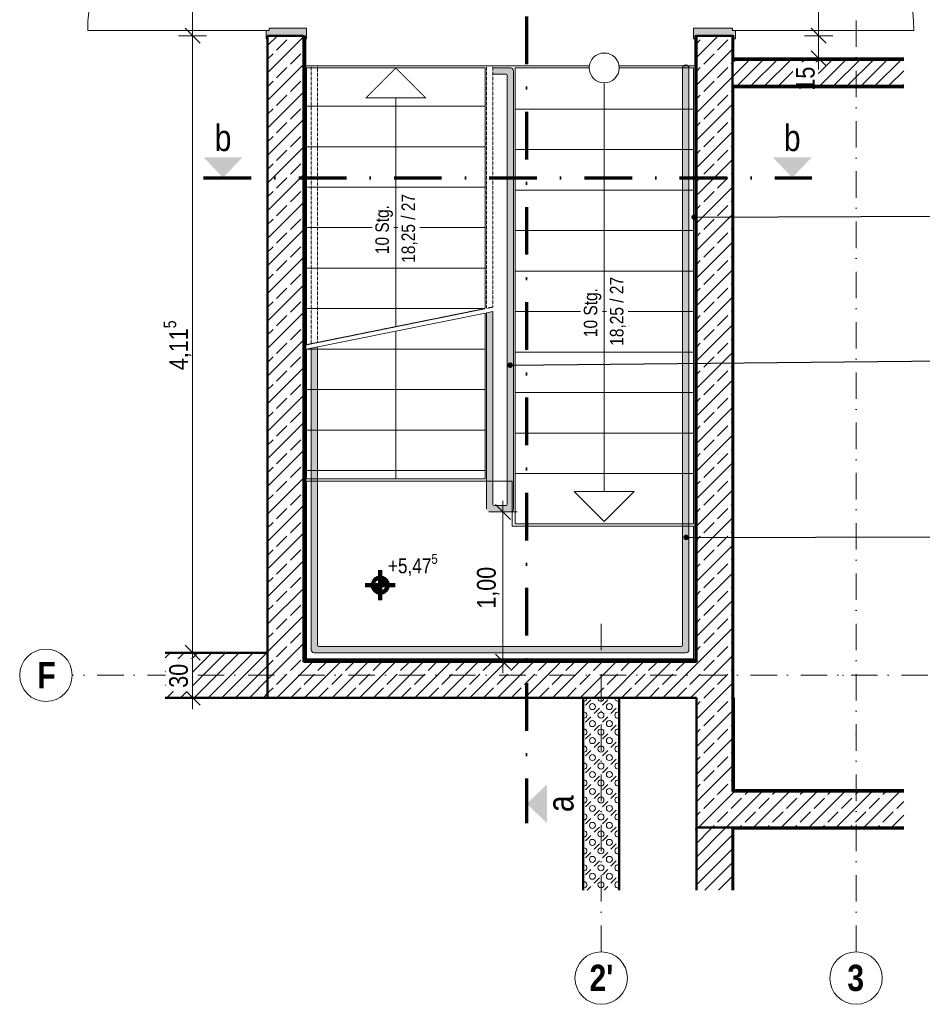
# Model space of a CAD drawing. Header units: metres. Extents: x -58265 to 688021, y -56222 to 35250.
# Tile 16 of 67: x 533344 to 539365, y -52907 to -46342. Entities that reach past the tile are written whole.
import ezdxf

# ---------------------------------------------------------------- set-up
doc = ezdxf.new("R2010")
doc.units = ezdxf.units.M
doc.header["$LTSCALE"] = 0.05
doc.header["$PDSIZE"] = 0.8
for name, pattern in [('STRICHLINIE', [19.05, 12.7, -6.35]), ('Strichlinie_ eng', [46, 30, -16]), ('Strichpunktlinie', [13405.555248, 7055.555344, -3527.777672, 0, -2822.222233]), ('Strichpunktlinie_ lang', [12700, 6350, -3175, 0, -3175]), ('Wipeout_Contour', [20000, 0, -20000])]:
    doc.linetypes.add(name, pattern=pattern)
for name, color, linetype in [('A_1_Bauteilschraffuren', 7, 'Continuous'), ('A_1_Schraffuren', 7, 'Continuous'), ('A_1_Treppen', 7, 'Continuous'), ('A_1_Wände_Innen_Massiv', 7, 'Continuous'), ('A_4_Detail_Inhalt', 7, 'Continuous'), ('A_4_Detail_Text', 7, 'Continuous'), ('A_5_Detail_Bemaßung', 7, 'Continuous'), ('A_5_Detail_Inhalt', 7, 'Continuous')]:
    doc.layers.add(name, color=color, linetype=linetype)
doc.styles.add('ERSTELLTER_STIL_2', font='txt')
doc.styles.add('ERSTELLTER_STIL_4', font='txt')
doc.dimstyles.new('ERSTELLTER_STIL__1', dxfattribs={"dimtxt": 125, "dimasz": 95, "dimexe": 0.18, "dimexo": 0.0625, "dimgap": 0, "dimtad": 1, "dimlfac": 0.001, "dimzin": 0, "dimdsep": 46, "dimtxsty": 'ERSTELLTER_STIL_2', "dimblk": 'ARROWHEAD_6', "dimblk1": 'ARROWHEAD_6', "dimblk2": 'ARROWHEAD_6', "dimcen": 0.09, "dimse1": 1, "dimse2": 1, "dimclrd": 7, "dimclre": 7, "dimclrt": 7, "dimazin": 0, "dimtfac": 1, "dimtdec": 4, "dimtmove": 2, "dimatfit": 3, "dimfxl": 1, "dimtolj": 1, "dimtzin": 0, "dimarcsym": 0})
doc.dimstyles.new('ERSTELLTER_STIL__2', dxfattribs={"dimtxt": 125, "dimasz": 95, "dimexe": 0.18, "dimexo": 0.0625, "dimgap": 0, "dimtad": 1, "dimlfac": 0.001, "dimzin": 0, "dimdsep": 46, "dimtxsty": 'ERSTELLTER_STIL_2', "dimblk": 'ARROWHEAD_6', "dimblk1": 'ARROWHEAD_6', "dimblk2": 'ARROWHEAD_6', "dimcen": 0.09, "dimse1": 1, "dimse2": 1, "dimclrd": 7, "dimclre": 7, "dimclrt": 7, "dimazin": 0, "dimtfac": 1, "dimtdec": 4, "dimtmove": 0, "dimatfit": 3, "dimfxl": 1, "dimtolj": 1, "dimtzin": 0, "dimarcsym": 0})
doc.dimstyles.new('ERSTELLTER_STIL__9', dxfattribs={"dimtxt": 0.18, "dimasz": 72.96, "dimexe": 0.18, "dimexo": 0.0625, "dimgap": 0, "dimtad": 0, "dimtih": 1, "dimtoh": 1, "dimdec": 4, "dimzin": 0, "dimdsep": 46, "dimcen": 0.09, "dimadec": 0, "dimazin": 0, "dimtfac": 1, "dimtdec": 4, "dimtmove": 0, "dimatfit": 3, "dimldrblk": 'ARROWHEAD_11', "dimfxl": 1, "dimtolj": 1, "dimtzin": 0, "dimarcsym": 0})
pattern_1 = [(45, (521223.223, -54588.84), (-45.96194, 45.96194), [])]
pattern_2 = [(45, (521223.22, -54588.84), (-91.9239, 91.9239), []), (45, (521177.26, -54542.88), (-91.9239, 91.9239), [97.5, -32.5])]
pattern_3 = [(0, (521223.22, -54588.84), (0, 86.60254), [0, -50]), (0, (521248.22, -54545.54), (0, 86.60254), [0, -50])]

# ---------------------------------------------------------------- blocks, each defined once
blk = doc.blocks.new('*X17', base_point=(521223.2, -54588.8))
at = {"layer": 'A_1_Bauteilschraffuren', "color": 253, "linetype": 'Continuous', "lineweight": 15}
for p, q in [((537119, -50911.9), (537154.3, -50876.5)), ((537232.1, -50911.9), (537267.5, -50876.5)), ((537175.6, -50968.5), (537210.9, -50933.1)), ((537288.7, -50968.5), (537324, -50933.1)), ((537119, -51025), (537154.3, -50989.7)), ((537232.1, -51025), (537267.5, -50989.7)), ((537175.6, -51081.6), (537210.9, -51046.2)), ((537288.7, -51081.6), (537324, -51046.2)), ((537119, -51138.2), (537154.3, -51102.8)), ((537232.1, -51138.2), (537267.5, -51102.8)), ((537175.6, -51194.7), (537210.9, -51159.4)), ((537288.7, -51194.7), (537324, -51159.4)), ((537119, -51251.3), (537154.3, -51215.9)), ((537175.6, -51307.9), (537210.9, -51272.5)), ((537232.1, -51251.3), (537267.5, -51215.9)), ((537288.7, -51307.9), (537324, -51272.5)), ((537119, -51364.4), (537154.3, -51329.1)), ((537232.1, -51364.4), (537267.5, -51329.1)), ((537175.6, -51421), (537210.9, -51385.6)), ((537288.7, -51421), (537324, -51385.6)), ((537119, -51477.6), (537154.3, -51442.2)), ((537232.1, -51477.6), (537267.5, -51442.2)), ((537175.6, -51534.1), (537210.9, -51498.8)), ((537288.7, -51534.1), (537324, -51498.8)), ((537119, -51590.7), (537154.3, -51555.4)), ((537232.1, -51590.7), (537267.5, -51555.4)), ((537119, -51703.8), (537154.3, -51668.5)), ((537175.6, -51647.3), (537210.9, -51611.9)), ((537232.1, -51703.8), (537267.5, -51668.5)), ((537288.7, -51647.3), (537324, -51611.9)), ((537175.6, -51760.4), (537210.9, -51725.1)), ((537288.7, -51760.4), (537324, -51725.1)), ((537119, -51817), (537154.3, -51781.6)), ((537232.1, -51817), (537267.5, -51781.6)), ((537175.6, -51873.5), (537210.9, -51838.2)), ((537288.7, -51873.5), (537324, -51838.2)), ((537119, -51930.1), (537154.3, -51894.8)), ((537232.1, -51930.1), (537267.5, -51894.8)), ((537175.6, -51986.7), (537210.9, -51951.3)), ((537288.7, -51986.7), (537324, -51951.3)), ((537119, -52043.3), (537154.3, -52007.9)), ((537175.6, -52099.8), (537210.9, -52064.5)), ((537232.1, -52043.3), (537267.5, -52007.9)), ((537288.7, -52099.8), (537324, -52064.5)), ((537129.9, -52145.5), (537154.3, -52121)), ((537243, -52145.5), (537267.5, -52121))]:
    blk.add_line(p, q, dxfattribs=at)
for centre in [(537164.9, -50922.5), (537278.1, -50922.5), (537164.9, -51035.6), (537221.5, -50979.1), (537278.1, -51035.6), (537221.5, -51092.2), (537164.9, -51148.8), (537278.1, -51148.8), (537221.5, -51205.3), (537164.9, -51261.9), (537278.1, -51261.9), (537221.5, -51318.5), (537164.9, -51375), (537278.1, -51375), (537164.9, -51488.2), (537221.5, -51431.6), (537278.1, -51488.2), (537221.5, -51544.7), (537164.9, -51601.3), (537278.1, -51601.3), (537221.5, -51657.9), (537164.9, -51714.5), (537278.1, -51714.5), (537221.5, -51771), (537164.9, -51827.6), (537221.5, -51884.2), (537278.1, -51827.6), (537164.9, -51940.7), (537278.1, -51940.7), (537221.5, -51997.3), (537164.9, -52053.9), (537278.1, -52053.9), (537221.5, -52110.4)]:
    blk.add_circle(centre, 20, dxfattribs=at)
for centre, start, end in [((537108.4, -50865.9), 256.05552, 7.63739), ((537221.5, -50865.9), 172.36261, 7.63739), ((537334.7, -50865.9), 172.36261, 296.44317), ((537108.4, -50979.1), 256.05552, 103.94448), ((537334.7, -50979.1), 63.55683, 296.44317), ((537108.4, -51092.2), 256.05552, 103.94448), ((537334.7, -51092.2), 63.55683, 296.44317), ((537108.4, -51205.3), 256.05552, 103.94448), ((537334.7, -51205.3), 63.55683, 296.44317), ((537108.4, -51318.5), 256.05552, 103.94448), ((537334.7, -51318.5), 63.55683, 296.44317), ((537108.4, -51431.6), 256.05552, 103.94448), ((537334.7, -51431.6), 63.55683, 296.44317), ((537108.4, -51544.7), 256.05552, 103.94448), ((537334.7, -51544.7), 63.55683, 296.44317), ((537108.4, -51657.9), 256.05552, 103.94448), ((537334.7, -51657.9), 63.55683, 296.44317), ((537108.4, -51771), 256.05552, 103.94448), ((537334.7, -51771), 63.55683, 296.44317), ((537108.4, -51884.2), 256.05552, 103.94448), ((537334.7, -51884.2), 63.55683, 296.44317), ((537108.4, -51997.3), 256.05552, 103.94448), ((537334.7, -51997.3), 63.55683, 296.44317), ((537108.4, -52110.4), 256.05552, 103.94448), ((537334.7, -52110.4), 63.55683, 296.44317)]:
    blk.add_arc(centre, 20, start, end, dxfattribs=at)
blk = doc.blocks.new('*D27', base_point=(521223.2, -54588.8))
at = {"layer": 'A_5_Detail_Bemaßung', "color": 7, "linetype": 'Continuous', "lineweight": 15}
for p, q in [((534447.4, -50513.3), (534547.4, -50613.3)), ((534591.2, -50563.3), (534403.7, -50563.3)), ((534497.4, -50863.3), (534497.4, -50563.3)), ((534447.4, -50813.3), (534547.4, -50913.3)), ((534591.2, -50863.3), (534403.7, -50863.3)), ((534497.4, -50938.3), (534497.4, -50863.3))]:
    blk.add_line(p, q, dxfattribs=at)
at = {"color": 254, "linetype": 'Wipeout_Contour', "lineweight": 0, "ltscale": 2147226.051914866}
blk.add_wipeout([(534493.1, -50821.3), (534493.1, -50605.3), (534318.1, -50605.3), (534318.1, -50821.3)], dxfattribs=at).dxf.layer = 'A_1_Schraffuren'
at = {"layer": 'A_5_Detail_Bemaßung', "color": 7, "lineweight": 15, "insert": (534468.1, -50796.3), "char_height": 125, "attachment_point": 7, "rotation": 90, "style": 'ERSTELLTER_STIL_2'}
blk.add_mtext('\\A1;{\\pql;\\fSwis721 Cn BT|b0|i0|c0|p0;\\W1.000000;30}', dxfattribs=at)
blk = doc.blocks.new('ARROWHEAD_6')
at = {"color": 0, "linetype": 'Continuous', "lineweight": 0}
for p, q in [((0, 0), (-1, 0)), ((-0.5, -0.5), (0.5, 0.5))]:
    blk.add_line(p, q, dxfattribs=at)
blk = doc.blocks.new('*D28', base_point=(521223.2, -54588.8))
at = {"layer": 'A_5_Detail_Bemaßung', "color": 7, "linetype": 'Continuous', "lineweight": 15}
for p, q in [((534447.4, -46398.3), (534547.4, -46498.3)), ((534591.2, -46448.3), (534403.7, -46448.3)), ((534497.4, -50563.3), (534497.4, -46448.3)), ((534447.4, -50513.3), (534547.4, -50613.3)), ((534591.2, -50563.3), (534403.7, -50563.3))]:
    blk.add_line(p, q, dxfattribs=at)
at = {"color": 254, "linetype": 'Wipeout_Contour', "lineweight": 0, "ltscale": 2146427.093160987}
blk.add_wipeout([(534493.7, -48699.8), (534493.7, -48311.8), (534326.2, -48311.8), (534326.2, -48699.8)], dxfattribs=at).dxf.layer = 'A_1_Schraffuren'
at = {"layer": 'A_5_Detail_Bemaßung', "color": 7, "lineweight": 15, "insert": (534503.6, -48678.5), "char_height": 125, "attachment_point": 7, "rotation": 90, "style": 'ERSTELLTER_STIL_2'}
blk.add_mtext('\\A1;{\\pql;\\fSwis721 Cn BT|b0|i0|c0|p0;\\W1.000000;4,11\\fSwis721 Cn BT|b0|i0|c0|p0;\\W1.000000;\\A1{\\H.66x;\\S5^  ;}}', dxfattribs=at)
blk = doc.blocks.new('*D29', base_point=(521223.2, -54588.8))
at = {"layer": 'A_5_Detail_Bemaßung', "color": 7, "linetype": 'Continuous', "lineweight": 15}
for p, q in [((534447.4, -45138.3), (534547.4, -45238.3)), ((534591.2, -45188.3), (534403.7, -45188.3)), ((534497.4, -46448.3), (534497.4, -45188.3)), ((534447.4, -46398.3), (534547.4, -46498.3)), ((534591.2, -46448.3), (534403.7, -46448.3))]:
    blk.add_line(p, q, dxfattribs=at)
at = {"color": 254, "linetype": 'Wipeout_Contour', "lineweight": 0, "ltscale": 2145482.03827088}
blk.add_wipeout([(534493.7, -45984.9), (534493.7, -45651.7), (534326.2, -45651.7), (534326.2, -45984.9)], dxfattribs=at).dxf.layer = 'A_1_Schraffuren'
at = {"layer": 'A_5_Detail_Bemaßung', "color": 7, "lineweight": 15, "insert": (534472.4, -45963.6), "char_height": 125, "attachment_point": 7, "rotation": 90, "style": 'ERSTELLTER_STIL_2'}
blk.add_mtext('\\A1;{\\pql;\\fSwis721 Cn BT|b0|i0|c0|p0;\\W1.000000;1,26}', dxfattribs=at)
blk = doc.blocks.new('*D32', base_point=(521223.2, -54588.8))
at = {"layer": 'A_5_Detail_Bemaßung', "color": 7, "linetype": 'Continuous', "lineweight": 15}
for p, q in [((538623.7, -46398.3), (538723.7, -46498.3)), ((538767.4, -46448.3), (538579.9, -46448.3)), ((538673.7, -46598.3), (538673.7, -46448.3)), ((538623.7, -46548.3), (538723.7, -46648.3)), ((538767.4, -46598.3), (538579.9, -46598.3)), ((538673.7, -46673.3), (538673.7, -46598.3))]:
    blk.add_line(p, q, dxfattribs=at)
at = {"color": 254, "linetype": 'Wipeout_Contour', "lineweight": 0, "ltscale": 2162439.02073267}
blk.add_wipeout([(538669.9, -46835.5), (538669.9, -46627), (538502.4, -46627), (538502.4, -46835.5)], dxfattribs=at).dxf.layer = 'A_1_Schraffuren'
at = {"layer": 'A_5_Detail_Bemaßung', "color": 7, "lineweight": 15, "insert": (538648.7, -46814.3), "char_height": 125, "attachment_point": 7, "rotation": 90, "style": 'ERSTELLTER_STIL_2'}
blk.add_mtext('\\A1;{\\pql;\\fSwis721 Cn BT|b0|i0|c0|p0;\\W1.000000;15}', dxfattribs=at)
blk = doc.blocks.new('*D33', base_point=(521223.2, -54588.8))
at = {"layer": 'A_5_Detail_Bemaßung', "color": 7, "linetype": 'Continuous', "lineweight": 15}
for p, q in [((538723.7, -45238.3), (538623.7, -45138.3)), ((538673.7, -45188.3), (538673.7, -45113.3)), ((538767.4, -45188.3), (538579.9, -45188.3)), ((538673.7, -46448.3), (538673.7, -45188.3)), ((538623.7, -46398.3), (538723.7, -46498.3)), ((538767.4, -46448.3), (538579.9, -46448.3))]:
    blk.add_line(p, q, dxfattribs=at)
at = {"color": 254, "linetype": 'Wipeout_Contour', "lineweight": 0, "ltscale": 2162126.455837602}
blk.add_wipeout([(538669.9, -45984.9), (538669.9, -45651.7), (538502.4, -45651.7), (538502.4, -45984.9)], dxfattribs=at).dxf.layer = 'A_1_Schraffuren'
at = {"layer": 'A_5_Detail_Bemaßung', "color": 7, "lineweight": 15, "insert": (538648.7, -45963.6), "char_height": 125, "attachment_point": 7, "rotation": 90, "style": 'ERSTELLTER_STIL_2'}
blk.add_mtext('\\A1;{\\pql;\\fSwis721 Cn BT|b0|i0|c0|p0;\\W1.000000;1,26}', dxfattribs=at)
blk = doc.blocks.new('*D71', base_point=(521223.2, -54588.8))
at = {"layer": 'A_5_Detail_Bemaßung', "color": 7, "linetype": 'Continuous', "lineweight": 15}
for p, q in [((536568.1, -49624.3), (536568.1, -49549.3)), ((536661.8, -49624.3), (536474.3, -49624.3)), ((536618.1, -49674.3), (536518.1, -49574.3)), ((536568.1, -50623.3), (536568.1, -49624.3)), ((536518.1, -50573.3), (536618.1, -50673.3)), ((536661.8, -50623.3), (536474.3, -50623.3)), ((536568.1, -50698.3), (536568.1, -50623.3))]:
    blk.add_line(p, q, dxfattribs=at)
at = {"color": 254, "linetype": 'Wipeout_Contour', "lineweight": 0, "ltscale": 2155268.32715767}
blk.add_wipeout([(536564.3, -50290.4), (536564.3, -49957.2), (536396.8, -49957.2), (536396.8, -50290.4)], dxfattribs=at).dxf.layer = 'A_1_Schraffuren'
at = {"layer": 'A_5_Detail_Bemaßung', "color": 7, "lineweight": 15, "insert": (536543.1, -50269.1), "char_height": 125, "attachment_point": 7, "rotation": 90, "style": 'ERSTELLTER_STIL_2'}
blk.add_mtext('\\A1;{\\pql;\\fSwis721 Cn BT|b0|i0|c0|p0;\\W1.000000;1,00}', dxfattribs=at)
blk = doc.blocks.new('ARROWHEAD_11')
at = {"color": 0, "linetype": 'Continuous', "lineweight": 0}
blk.add_line((0, 0), (-1, 0), dxfattribs=at)
at = {"color": 0, "linetype": 'Continuous', "lineweight": 0, "const_width": 0.25, "flags": 128}
blk.add_lwpolyline([(-0.125, 0, 1), (0.125, 0, 1)], format="xyb", close=True, dxfattribs=at)

msp = doc.modelspace()

# ---------------------------------------------------------------- hatches: boundary and pattern name
at = {"layer": 'A_1_Bauteilschraffuren', "linetype": 'Continuous', "lineweight": 15}
for points in [[(535258.558, -46398.264), (535008.558, -46398.264), (535008.558, -46413.264), (534988.558, -46413.264), (534988.558, -46468.264), (534998.558, -46468.264), (534998.558, -46448.264), (535248.558, -46448.264), (535248.558, -46468.264), (535258.558, -46468.264)], [(537838.558, -46398.264), (537838.558, -46468.264), (537848.558, -46468.264), (537848.558, -46448.264), (538108.558, -46448.264), (538108.558, -46468.264), (538118.558, -46468.264), (538118.558, -46413.264), (538098.558, -46413.264), (538098.558, -46398.264)]]:
    msp.add_hatch(color=7, dxfattribs=at).paths.add_polyline_path(points)
at = {"layer": 'A_1_Bauteilschraffuren', "linetype": 'Continuous', "lineweight": 13}
h = msp.add_hatch(dxfattribs=at)
h.set_pattern_fill('Verputz_0002', color=251, style=0, pattern_type=2)
h.set_pattern_definition(pattern_3)
h.paths.add_polyline_path([(535238.558, -46448.264), (535238.558, -50613.264), (535248.558, -50613.264), (535248.558, -46448.264)])
h = msp.add_hatch(dxfattribs=at)
h.set_pattern_fill('Verputz_0002', color=251, style=0, pattern_type=2)
h.set_pattern_definition(pattern_3)
h.paths.add_polyline_path([(537848.558, -50613.264), (537858.558, -50613.264), (537858.558, -46448.264), (537848.558, -46448.264)])
h = msp.add_hatch(dxfattribs=at)
h.set_pattern_fill('Verputz_0002', color=251, style=0, pattern_type=2)
h.set_pattern_definition(pattern_3)
h.paths.add_polyline_path([(538098.558, -46608.264), (539241.037, -46608.264), (539241.037, -46598.261), (538108.558, -46598.264), (538108.558, -46448.264), (538098.558, -46448.264)])
at = {"layer": 'A_1_Bauteilschraffuren', "linetype": 'Continuous', "lineweight": 15}
h = msp.add_hatch(dxfattribs=at)
h.set_pattern_fill('MW_Kalksandstein_0002', color=253, style=0, pattern_type=2)
h.set_pattern_definition(pattern_1)
h.paths.add_polyline_path([(538098.551, -46783.264), (539241.037, -46783.264), (539241.037, -46608.264), (538098.551, -46608.264)])
at = {"layer": 'A_1_Bauteilschraffuren', "linetype": 'Continuous', "lineweight": 13}
h = msp.add_hatch(dxfattribs=at)
h.set_pattern_fill('Verputz_0002', color=251, style=0, pattern_type=2)
h.set_pattern_definition(pattern_3)
h.paths.add_polyline_path([(538098.551, -46608.264), (538098.551, -46783.264), (538098.558, -46608.264)])
h = msp.add_hatch(dxfattribs=at)
h.set_pattern_fill('Verputz_0002', color=251, style=0, pattern_type=2)
h.set_pattern_definition(pattern_3)
h.paths.add_polyline_path([(538098.558, -46783.264), (538098.558, -50863.264), (538108.558, -50863.264), (538108.558, -46793.264), (539241.037, -46793.267), (539241.037, -46783.264)])
at = {"layer": 'A_1_Bauteilschraffuren', "linetype": 'Continuous', "lineweight": 15}
h = msp.add_hatch(dxfattribs=at)
h.set_pattern_fill('MW_Kalksandstein_0002', color=253, style=0, pattern_type=2)
h.set_pattern_definition(pattern_1)
h.paths.add_polyline_path([(534314.684, -50863.264), (534998.558, -50863.264), (534998.558, -50563.264), (534314.684, -50563.264)])
at = {"layer": 'A_1_Bauteilschraffuren', "linetype": 'Continuous', "lineweight": 13}
h = msp.add_hatch(dxfattribs=at)
h.set_pattern_fill('Verputz_0002', color=251, style=0, pattern_type=2)
h.set_pattern_definition(pattern_3)
h.paths.add_polyline_path([(535238.558, -50613.264), (535238.558, -50623.264), (535248.558, -50623.264), (535248.558, -50613.264)])
h = msp.add_hatch(dxfattribs=at)
h.set_pattern_fill('Verputz_0002', color=251, style=0, pattern_type=2)
h.set_pattern_definition(pattern_3)
h.paths.add_polyline_path([(537223.558, -50613.264), (535248.558, -50613.264), (535248.558, -50623.264), (537223.558, -50623.264)])
h = msp.add_hatch(dxfattribs=at)
h.set_pattern_fill('Verputz_0002', color=251, style=0, pattern_type=2)
h.set_pattern_definition(pattern_3)
h.paths.add_polyline_path([(537848.558, -50613.264), (537223.558, -50613.264), (537223.558, -50623.264), (537848.558, -50623.264)])
h = msp.add_hatch(dxfattribs=at)
h.set_pattern_fill('Verputz_0002', color=251, style=0, pattern_type=2)
h.set_pattern_definition(pattern_3)
h.paths.add_polyline_path([(537848.558, -50613.264), (537848.558, -50623.264), (537858.558, -50623.264), (537858.558, -50613.264)])
h = msp.add_hatch(dxfattribs=at)
h.set_pattern_fill('Verputz_0002', color=251, style=0, pattern_type=2)
h.set_pattern_definition(pattern_3)
h.paths.add_polyline_path([(538108.558, -51478.264), (538108.558, -50863.264), (538098.558, -50863.264), (538098.558, -51478.264)])
h = msp.add_hatch(dxfattribs=at)
h.set_pattern_fill('Verputz_0002', color=251, style=0, pattern_type=2)
h.set_pattern_definition(pattern_3)
h.paths.add_polyline_path([(538098.558, -51488.264), (538098.942, -51488.264), (538108.558, -51478.264), (538098.558, -51478.264)])
at = {"layer": 'A_1_Bauteilschraffuren', "linetype": 'Continuous', "lineweight": 15}
h = msp.add_hatch(dxfattribs=at)
h.set_pattern_fill('Beton__Stahlbeton_0002', color=253, style=0, pattern_type=2)
h.set_pattern_definition(pattern_2)
h.paths.add_polyline_path([(538098.558, -51488.264), (538098.558, -51488.664), (538098.942, -51488.264)])
at = {"layer": 'A_1_Bauteilschraffuren', "linetype": 'Continuous', "lineweight": 13}
h = msp.add_hatch(dxfattribs=at)
h.set_pattern_fill('Verputz_0002', color=251, style=0, pattern_type=2)
h.set_pattern_definition(pattern_3)
h.paths.add_polyline_path([(538108.558, -51478.264), (538098.942, -51488.264), (538108.558, -51488.264)])
h = msp.add_hatch(dxfattribs=at)
h.set_pattern_fill('Verputz_0002', color=251, style=0, pattern_type=2)
h.set_pattern_definition(pattern_3)
h.paths.add_polyline_path([(538108.558, -51478.264), (538108.558, -51488.264), (539241.044, -51488.264), (539241.044, -51478.264)])
at = {"layer": 'A_1_Bauteilschraffuren', "linetype": 'Continuous', "lineweight": 15}
h = msp.add_hatch(dxfattribs=at)
h.set_pattern_fill('MW_Kalksandstein_0002', color=253, style=0, pattern_type=2)
h.set_pattern_definition(pattern_1)
h.paths.add_polyline_path([(537858.558, -51728.264), (537858.558, -51738.264), (538098.558, -51738.264), (538098.558, -51728.264)])
h = msp.add_hatch(dxfattribs=at)
h.set_pattern_fill('MW_Kalksandstein_0002', color=253, style=0, pattern_type=2)
h.set_pattern_definition(pattern_1)
h.paths.add_polyline_path([(538098.558, -51738.264), (537858.558, -51738.264), (537858.558, -52145.48), (538098.558, -52145.48)])
at = {"layer": 'A_1_Bauteilschraffuren', "linetype": 'Continuous', "lineweight": 13}
h = msp.add_hatch(dxfattribs=at)
h.set_pattern_fill('Verputz_0002', color=251, style=0, pattern_type=2)
h.set_pattern_definition(pattern_3)
h.paths.add_polyline_path([(538098.558, -51728.264), (538098.558, -52145.48), (538108.558, -52145.48), (538108.558, -51728.264)])
h = msp.add_hatch(dxfattribs=at)
h.set_pattern_fill('Verputz_0002', color=251, style=0, pattern_type=2)
h.set_pattern_definition(pattern_3)
h.paths.add_polyline_path([(539241.044, -51728.264), (538108.558, -51728.264), (538108.558, -51738.264), (539241.044, -51738.264)])
at = {"layer": 'A_1_Schraffuren', "linetype": 'Continuous', "lineweight": 18}
msp.add_hatch(color=8, dxfattribs=at).paths.add_polyline_path([(536458.558, -48295.638), (536500.558, -48287.143), (536500.558, -49574.264, 0.41421356), (536508.558, -49582.264), (536588.558, -49582.264, 0.41421356), (536596.558, -49574.264), (536596.558, -46713.264, 0.41421356), (536588.558, -46705.264), (536500.558, -46705.264), (536500.558, -46663.264), (536618.558, -46663.264, -0.41421356), (536638.558, -46683.264), (536638.558, -49604.264, -0.41421356), (536618.558, -49624.264), (536478.558, -49624.264, -0.41421356), (536458.558, -49604.264)])
at = {"layer": 'A_1_Schraffuren', "linetype": 'Continuous', "lineweight": 15}
for points in [[(534701.075, -47395.288), (534830.933, -47259.145), (534571.217, -47259.145)], [(538497.597, -47395.288), (538627.455, -47259.145), (538367.739, -47259.145)]]:
    msp.add_hatch(color=7, dxfattribs=at).paths.add_polyline_path(points)
at = {"layer": 'A_1_Schraffuren', "linetype": 'Continuous', "lineweight": 100}
for points in [[(535749.528, -50112.064), (535799.528, -50112.064), (535795.722, -50092.93), (535784.883, -50076.709), (535768.662, -50065.87), (535749.528, -50062.064)], [(535749.528, -50112.064), (535699.528, -50112.064), (535703.334, -50131.198), (535714.173, -50147.419), (535730.394, -50158.258), (535749.528, -50162.064)]]:
    msp.add_hatch(color=7, dxfattribs=at).paths.add_polyline_path(points)

# ---------------------------------------------------------------- linework, layer by layer
at = {"color": 7, "linetype": 'Strichpunktlinie', "lineweight": 15, "ltscale": 0.5}
for p in [(538837.128, -50713.264), (538837.128, -50713.264), (538923.558, -51106.009), (538923.558, -51106.009)]:
    msp.add_point(p, dxfattribs=at)
at = {"layer": 'A_1_Treppen', "color": 7, "linetype": 'Strichlinie_ eng', "lineweight": 13, "ltscale": 0.5}
for p, q in [((535248.558, -46663.264), (535248.558, -46933.264)), ((535248.558, -46933.264), (535248.558, -47203.264)), ((535248.558, -47203.264), (535248.558, -47473.264)), ((535248.558, -47473.264), (535248.558, -47743.264)), ((535248.558, -47743.264), (535248.558, -48013.264)), ((537848.558, -48013.264), (537848.558, -47901.3)), ((535248.558, -48013.264), (535248.558, -48283.264)), ((537848.558, -48283.264), (537848.558, -48013.264)), ((535248.558, -48283.264), (535248.558, -48553.264)), ((537848.558, -48553.264), (537848.558, -48283.264)), ((535248.558, -48553.264), (535248.558, -48823.264)), ((537848.558, -48823.264), (537848.558, -48553.264)), ((535248.558, -48823.264), (535248.558, -49093.264)), ((537848.558, -49093.264), (537848.558, -48823.264)), ((535248.558, -49093.264), (535248.558, -49363.264)), ((537848.558, -49363.264), (537848.558, -49093.264)), ((535248.558, -49363.264), (535248.558, -50613.264)), ((537848.558, -50613.264), (537848.558, -49363.264)), ((535248.558, -50613.264), (537848.558, -50613.264))]:
    msp.add_line(p, q, dxfattribs=at)
at = {"layer": 'A_1_Treppen', "color": 7, "linetype": 'Continuous', "lineweight": 13}
for p, q in [((537243.558, -46763.264), (537243.558, -49488.264)), ((535853.558, -48418.011), (535853.558, -49403.362))]:
    msp.add_line(p, q, dxfattribs=at)
at = {"layer": 'A_1_Treppen', "color": 7, "linetype": 'Continuous', "lineweight": 18}
for p, q in [((537848.558, -47203.264), (537848.558, -46933.264)), ((537848.558, -47473.264), (537848.558, -47203.264)), ((537848.558, -47743.264), (537848.558, -47473.264)), ((537848.558, -47794.882), (537848.558, -47743.264))]:
    msp.add_line(p, q, dxfattribs=at)
at = {"layer": 'A_1_Treppen', "color": 7, "linetype": 'Strichlinie_ eng', "lineweight": 13, "ltscale": 0.5}
for points in [[(535288.558, -46648.264), (535288.558, -48502.995), (535330.558, -48494.5), (535330.558, -46648.264)], [(536458.558, -46648.264), (536458.558, -48266.339), (536500.558, -48257.844), (536500.558, -46648.264)]]:
    msp.add_lwpolyline(points, dxfattribs=at)
at = {"layer": 'A_1_Treppen', "color": 7, "linetype": 'Continuous', "lineweight": 13}
for points in [[(537838.558, -46663.264), (537838.558, -49703.264), (536648.558, -49703.264), (536648.558, -46663.264)], [(535258.558, -48538.362), (536448.558, -48297.661), (536448.558, -49403.362), (535258.558, -49403.362)], [(535258.558, -50603.264), (537838.558, -50603.264), (537838.558, -49718.264), (536628.558, -49718.264), (536628.558, -49418.362), (535258.558, -49418.362)], [(537243.558, -49688.264), (537443.558, -49488.264), (537043.558, -49488.264)]]:
    msp.add_lwpolyline(points, close=True, dxfattribs=at)
at = {"layer": 'A_1_Treppen', "color": 7, "linetype": 'STRICHLINIE', "lineweight": 13}
for points in [[(536448.558, -46918.362), (535258.558, -46918.362)], [(536448.558, -47188.362), (535258.558, -47188.362)], [(536448.558, -47458.362), (535258.558, -47458.362)], [(536448.558, -47728.362), (535258.558, -47728.362)], [(536448.558, -47998.362), (535258.558, -47998.362)], [(536448.558, -48268.362), (535258.558, -48268.362)]]:
    msp.add_lwpolyline(points, dxfattribs=at)
at = {"layer": 'A_1_Treppen', "color": 7, "linetype": 'Continuous', "lineweight": 13}
for points in [[(537838.558, -46938.264), (536648.558, -46938.264)], [(537838.558, -47208.264), (536648.558, -47208.264)], [(537838.558, -47478.264), (536648.558, -47478.264)], [(537838.558, -47748.264), (536648.558, -47748.264)], [(537838.558, -48018.264), (536648.558, -48018.264)], [(537838.558, -48288.264), (536648.558, -48288.264)], [(536448.558, -48538.362), (535258.558, -48538.362)], [(537838.558, -48558.264), (536648.558, -48558.264)], [(536448.558, -48808.362), (535258.558, -48808.362)], [(537838.558, -48828.264), (536648.558, -48828.264)], [(536448.558, -49078.362), (535258.558, -49078.362)], [(537838.558, -49098.264), (536648.558, -49098.264)], [(536448.558, -49348.362), (535258.558, -49348.362)], [(537838.558, -49368.264), (536648.558, -49368.264)]]:
    msp.add_lwpolyline(points, dxfattribs=at)
at = {"layer": 'A_1_Wände_Innen_Massiv', "color": 7, "linetype": 'Continuous', "lineweight": 15}
for p, q in [((534988.558, -46413.264), (533798.558, -46413.264)), ((535008.558, -46413.264), (534988.558, -46413.264)), ((534988.558, -46413.264), (534988.558, -46468.264)), ((535258.558, -46398.264), (535008.558, -46398.264)), ((535008.558, -46398.264), (535008.558, -46413.264)), ((535258.558, -46468.264), (535258.558, -46398.264)), ((537838.558, -46398.264), (538098.558, -46398.264)), ((537838.558, -46468.264), (537838.558, -46398.264)), ((538098.558, -46398.264), (538098.558, -46413.264)), ((538098.558, -46413.264), (538118.558, -46413.264)), ((538118.558, -46413.264), (538118.558, -46468.264)), ((538118.558, -46413.264), (539308.558, -46413.264)), ((534988.558, -46468.264), (534998.558, -46468.264)), ((534998.558, -46468.264), (534998.558, -46448.264)), ((534998.558, -46448.264), (535238.558, -46448.264)), ((535238.558, -46448.264), (535248.558, -46448.264)), ((535238.558, -46448.264), (535248.558, -46448.264)), ((535248.558, -46448.264), (535248.558, -46468.264)), ((535248.558, -46468.264), (535258.558, -46468.264)), ((537848.558, -46468.264), (537838.558, -46468.264)), ((537848.558, -46448.264), (537848.558, -46468.264)), ((537858.558, -46448.264), (537848.558, -46448.264)), ((538098.558, -46448.264), (537858.558, -46448.264)), ((538108.558, -46448.264), (538098.558, -46448.264)), ((538108.558, -46468.264), (538108.558, -46448.264)), ((538118.558, -46468.264), (538108.558, -46468.264))]:
    msp.add_line(p, q, dxfattribs=at)
at = {"layer": 'A_1_Wände_Innen_Massiv', "color": 7, "linetype": 'Continuous', "lineweight": 50}
for p, q in [((534998.558, -46448.264), (535238.558, -46448.264)), ((535238.558, -50623.264), (535238.558, -46448.264)), ((537858.558, -46448.264), (537858.558, -50623.264)), ((538098.558, -46448.264), (537858.558, -46448.264)), ((534998.558, -50563.264), (534998.558, -50863.264)), ((534998.558, -50563.264), (534998.558, -50863.264)), ((535248.558, -50623.264), (535238.558, -50623.264)), ((535248.558, -50623.264), (535238.558, -50623.264)), ((537223.558, -50623.264), (535248.558, -50623.264)), ((537848.558, -50623.264), (537223.558, -50623.264)), ((537858.558, -50623.264), (537848.558, -50623.264)), ((537858.558, -50623.264), (537848.558, -50623.264)), ((538098.558, -50863.264), (538098.558, -50623.264)), ((537848.558, -50863.264), (537858.558, -50863.264)), ((537848.558, -50863.264), (537858.558, -50863.264)), ((538098.558, -51488.264), (538098.558, -50863.264)), ((538098.558, -51488.264), (538098.942, -51488.264)), ((538098.558, -51488.264), (538098.942, -51488.264)), ((538098.942, -51488.264), (538108.558, -51488.264)), ((538098.942, -51488.264), (538108.558, -51488.264)), ((539241.044, -51488.264), (538108.558, -51488.264)), ((537858.558, -51728.264), (537868.173, -51728.264)), ((537858.558, -51728.264), (537868.173, -51728.264)), ((538098.558, -51728.264), (537858.558, -51728.264)), ((538098.558, -51728.264), (537868.173, -51728.264)), ((537868.173, -51728.264), (538098.558, -51728.264)), ((537868.173, -51728.264), (538098.558, -51728.264)), ((538098.558, -51738.264), (538098.558, -51728.264)), ((538098.558, -51738.264), (538098.558, -51728.264)), ((538098.558, -51728.264), (539241.044, -51728.264)), ((538098.558, -52145.48), (538098.558, -51738.264))]:
    msp.add_line(p, q, dxfattribs=at)
at = {"layer": 'A_1_Wände_Innen_Massiv', "color": 150, "linetype": 'Continuous', "lineweight": 18}
for p, q in [((534998.558, -46448.264), (535248.558, -46448.264)), ((534998.558, -46448.264), (535238.558, -46448.264)), ((535238.558, -46448.264), (535248.558, -46448.264)), ((538108.558, -46448.264), (537848.558, -46448.264)), ((537858.558, -46448.264), (537848.558, -46448.264)), ((538098.558, -46448.264), (537858.558, -46448.264)), ((538108.558, -46448.264), (538098.558, -46448.264))]:
    msp.add_line(p, q, dxfattribs=at)
at = {"layer": 'A_1_Wände_Innen_Massiv', "color": 7, "linetype": 'Continuous', "lineweight": 25}
for p, q in [((537858.558, -46448.264), (537848.558, -46448.264)), ((538108.558, -46448.264), (538098.558, -46448.264))]:
    msp.add_line(p, q, dxfattribs=at)
at = {"layer": 'A_1_Wände_Innen_Massiv', "color": 7, "linetype": 'Continuous', "lineweight": 50}
for points in [[(535248.558, -50613.264), (535248.558, -46448.264)], [(534998.558, -50563.264), (534314.684, -50563.264)], [(537223.558, -50613.264), (535248.558, -50613.264)], [(537848.558, -50613.264), (537223.558, -50613.264)], [(534314.684, -50863.264), (534998.558, -50863.264)], [(534998.558, -50863.264), (537223.558, -50863.264)], [(537103.558, -50863.264), (537103.558, -52145.48)], [(537223.558, -50863.264), (537848.558, -50863.264)], [(537343.558, -52145.48), (537343.558, -50863.264)], [(537858.558, -50863.264), (537858.558, -51728.264)], [(538108.558, -51478.264), (538108.558, -50863.264)], [(537858.558, -51728.264), (537858.558, -52145.48)]]:
    msp.add_lwpolyline(points, dxfattribs=at)
at = {"layer": 'A_1_Wände_Innen_Massiv', "color": 7, "linetype": 'Continuous', "lineweight": 25}
for points in [[(537848.558, -46448.264), (537848.558, -50613.264)], [(537858.558, -50863.264), (537848.558, -50863.264)], [(539241.044, -51478.264), (538108.558, -51478.264)], [(537858.558, -51738.264), (537858.558, -51728.264)], [(538108.558, -51738.264), (539241.044, -51738.264)], [(538108.558, -52145.48), (538108.558, -51738.264)]]:
    msp.add_lwpolyline(points, dxfattribs=at)
at = {"layer": 'A_1_Wände_Innen_Massiv', "color": 7, "linetype": 'Continuous', "lineweight": 15}
for centre, start, end in [((534988.558, -46413.264), 90, 180), ((538118.558, -46413.264), 0, 90)]:
    msp.add_arc(centre, 1190, start, end, dxfattribs=at)
at = {"layer": 'A_1_Wände_Innen_Massiv', "color": 7, "linetype": 'Continuous', "lineweight": 50}
for p in [(535248.558, -50863.264), (535248.558, -50863.264), (537858.558, -51738.264), (537858.558, -51738.264)]:
    msp.add_point(p, dxfattribs=at)
at = {"layer": 'A_4_Detail_Inhalt', "color": 7, "linetype": 'Strichpunktlinie_ lang', "lineweight": 70}
msp.add_line((536726.099, -43145.033), (536726.099, -51700.002), dxfattribs=at)
at = {"layer": 'A_4_Detail_Inhalt', "color": 7, "linetype": 'Continuous', "lineweight": 15, "flags": 128}
for points in [[(536500.558, -46663.264), (536618.558, -46663.264, -0.41421356), (536638.558, -46683.264), (536638.558, -49604.264, -0.41421356), (536618.558, -49624.264), (536478.558, -49624.264)], [(536458.558, -49604.264), (536458.558, -48295.638), (536500.558, -48287.143), (536500.558, -49574.264, 0.41421356), (536508.558, -49582.264), (536588.558, -49582.264, 0.41421356), (536596.558, -49574.264), (536596.558, -46713.264, 0.41421356), (536588.558, -46705.264), (536500.558, -46705.264)]]:
    msp.add_lwpolyline(points, format="xyb", dxfattribs=at)
at = {"layer": 'A_5_Detail_Bemaßung', "color": 7, "linetype": 'Continuous', "lineweight": 100}
for p, q in [((535749.528, -50212.064), (535749.528, -50012.064)), ((535649.528, -50112.064), (535849.528, -50112.064))]:
    msp.add_line(p, q, dxfattribs=at)
msp.add_circle((535749.528, -50112.064), 50, dxfattribs=at)
at = {"layer": 'A_5_Detail_Inhalt', "color": 7, "linetype": 'Strichpunktlinie', "lineweight": 15, "ltscale": 0.5}
for p, q in [((538923.558, -52557.42), (538923.558, -41312.262)), ((537223.558, -52557.42), (537223.558, -50358.725)), ((539737.128, -50713.264), (533694.442, -50713.264))]:
    msp.add_line(p, q, dxfattribs=at)
at = {"layer": 'A_5_Detail_Inhalt', "color": 7, "linetype": 'Continuous', "lineweight": 15}
for centre in [(533519.442, -50713.264), (537223.558, -52732.42), (538923.558, -52732.42)]:
    msp.add_circle(centre, 175, dxfattribs=at)

# ---------------------------------------------------------------- block references
at = {"layer": 'A_1_Bauteilschraffuren', "color": 253, "linetype": 'Continuous', "lineweight": 15}
msp.add_blockref('*X17', (521223.223, -54588.839), dxfattribs=at)

# ---------------------------------------------------------------- texts
at = {"layer": 'A_4_Detail_Inhalt', "color": 7, "linetype": 'Continuous', "lineweight": 100, "insert": (538497.597, -47131.187), "char_height": 175, "attachment_point": 5, "rotation": 360, "style": 'ERSTELLTER_STIL_2'}
msp.add_mtext('\\A1;{\\pqc;\\fSwis721 Cn BT|b0|i0|c0|p0;\\W1.000000;b}', dxfattribs=at)
at = {"layer": 'A_5_Detail_Inhalt', "color": 7, "linetype": 'Continuous', "lineweight": 20, "char_height": 175, "attachment_point": 1, "style": 'ERSTELLTER_STIL_4'}
for s, insert in [('\\A1;{\\pql;\\pt0;\\fSwis721 Cn BT|b1|i0|c0|p0;\\W1.000000;F}', (533462.418, -50625.308)), ("\\A1;{\\pql;\\pt0;\\fSwis721 Cn BT|b1|i0|c0|p0;\\W1.000000;2'}", (537145.172, -52643.325)), ('\\A1;{\\pql;\\pt0;\\fSwis721 Cn BT|b1|i0|c0|p0;\\W1.000000;3}', (538865.224, -52643.325))]:
    msp.add_mtext(s, dxfattribs=dict(at, insert=insert))

# ---------------------------------------------------------------- leaders
at = {"layer": 'A_4_Detail_Text', "color": 7, "linetype": 'Continuous', "lineweight": 100, "annotation_type": 0, "has_hookline": 1, "hookline_direction": 0}
for points, text_width in [([(537843.246, -47658.386), (540034.725, -47648.664)], 1648.6), ([(536615.994, -48645.446), (540034.725, -48610.786)], 1678.7), ([(537789.911, -49794.139), (540034.725, -49788.905)], 1965.3)]:
    msp.add_leader(points, dimstyle='ERSTELLTER_STIL__9', dxfattribs=dict(at, text_width=text_width))

# ---------------------------------------------------------------- wipeouts: each hides what was drawn before it
at = {"color": 254, "linetype": 'Wipeout_Contour', "lineweight": 0, "ltscale": 1613679.309921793}
msp.add_wipeout([(535853.558, -46663.362), (535653.558, -46863.362), (536053.558, -46863.362)], dxfattribs=at).dxf.layer = 'A_1_Schraffuren'

# ---------------------------------------------------------------- next in the draw order: hatches: boundary and pattern name
at = {"layer": 'A_1_Bauteilschraffuren', "linetype": 'Continuous', "lineweight": 15}
h = msp.add_hatch(dxfattribs=at)
h.set_pattern_fill('Beton__Stahlbeton_0002', color=253, style=0, pattern_type=2)
h.set_pattern_definition(pattern_2)
h.paths.add_polyline_path([(538098.558, -46448.264), (537858.558, -46448.264), (537858.558, -50623.264), (535238.558, -50623.264), (535238.558, -46448.264), (534998.558, -46448.264), (534998.558, -50863.264), (537858.558, -50863.264), (537858.558, -51728.264), (539241.044, -51728.264), (539241.044, -51488.264), (538098.558, -51488.264)])
at = {"layer": 'A_1_Schraffuren', "linetype": 'Continuous', "lineweight": 18}
msp.add_hatch(color=8, dxfattribs=at).paths.add_polyline_path([(537766.558, -50511.264, -0.41421356), (537756.558, -50521.264), (535340.558, -50521.264, -0.41421356), (535330.558, -50511.264), (535330.558, -48523.799), (535288.558, -48532.294), (535288.558, -50543.264, 0.41421356), (535308.558, -50563.264), (537788.558, -50563.264, 0.41421356), (537808.558, -50543.264), (537808.558, -46663.264, 1), (537766.558, -46663.264)])

# ---------------------------------------------------------------- next in the draw order: linework, layer by layer
at = {"layer": 'A_1_Treppen', "color": 7, "linetype": 'STRICHLINIE', "lineweight": 13}
msp.add_line((535853.558, -48388.713), (535853.558, -46863.362), dxfattribs=at)
at = {"layer": 'A_1_Treppen', "color": 7, "linetype": 'Continuous', "lineweight": 15}
msp.add_lwpolyline([(537848.558, -46648.264), (535248.558, -46648.264)], dxfattribs=at)
at = {"layer": 'A_1_Treppen', "color": 7, "linetype": 'STRICHLINIE', "lineweight": 13}
for points in [[(536448.558, -48268.362), (535258.558, -48509.063), (535258.558, -46663.362), (536448.558, -46663.362)], [(535853.558, -46663.362), (535653.558, -46863.362), (536053.558, -46863.362)]]:
    msp.add_lwpolyline(points, close=True, dxfattribs=at)
at = {"layer": 'A_4_Detail_Inhalt', "color": 7, "linetype": 'Continuous', "lineweight": 15, "flags": 128}
msp.add_lwpolyline([(535330.558, -48523.799), (535330.558, -50511.264, 0.41421356), (535340.558, -50521.264), (537756.558, -50521.264, 0.41421356), (537766.558, -50511.264), (537766.558, -46663.264, -1), (537808.558, -46663.264), (537808.558, -50543.264, -0.41421356), (537788.558, -50563.264), (535308.558, -50563.264, -0.41421356), (535288.558, -50543.264), (535288.558, -48532.294)], format="xyb", close=True, dxfattribs=at)

# ---------------------------------------------------------------- next in the draw order: dimensions: what is measured, and where the dimension line sits
at = {"layer": 'A_5_Detail_Bemaßung', "color": 7, "linetype": 'Continuous', "lineweight": 15}
dim = msp.add_linear_dim(base=(534497.439, -50563.264), p1=(534864.387, -50863.264), p2=(534873.781, -50563.264), angle=90, dimstyle='ERSTELLTER_STIL__1', dxfattribs=at)
dim.commit()
dim.dimension.update_dxf_attribs({"geometry": '*D27', "text_midpoint": (534405.638, -50701.144), "dimtype": 160, "text_rotation": 90})

# ---------------------------------------------------------------- next in the draw order: dimensions: what is measured, and where the dimension line sits
for base, p1, p2, picture, middle in [((534497.4387, -46448.26412), (534873.78138, -50563.26413), (534998.5577, -46448.26412), '*D28', (534409.9387, -48348.395)), ((538673.691, -46448.264), (538795.772, -46598.264), (538118.714, -46448.264), '*D32', (538586.191, -46719.152)), ((536568.095, -49624.264), (536641.959, -50623.264), (536569.799, -49624.264), '*D71', (536480.595, -50107.287))]:
    dim = msp.add_linear_dim(base=base, p1=p1, p2=p2, angle=90, dimstyle='ERSTELLTER_STIL__2', dxfattribs=at)
    dim.commit()
    dim.dimension.update_dxf_attribs({"geometry": picture, "text_midpoint": middle, "dimtype": 160, "text_rotation": 90})

# ---------------------------------------------------------------- next in the draw order: wipeouts: each hides what was drawn before it
at = {"color": 254, "linetype": 'Wipeout_Contour', "lineweight": 0, "ltscale": 9706792.768043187}
msp.add_wipeout([(537143.558, -46663.264), (537143.558, -46663.264), (537153.461, -46706.653), (537181.209, -46741.447), (537221.306, -46760.757), (537265.81, -46760.757), (537305.907, -46741.447), (537333.655, -46706.653), (537343.558, -46663.264), (537343.558, -46663.264), (537343.558, -46663.264), (537333.655, -46619.876), (537305.907, -46585.081), (537265.81, -46565.771), (537221.306, -46565.771), (537181.209, -46585.081), (537153.461, -46619.876)], dxfattribs=at).dxf.layer = 'A_1_Schraffuren'
at = {"color": 254, "linetype": 'Wipeout_Contour', "lineweight": 0, "ltscale": 2153281.981340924}
msp.add_wipeout([(535779.462, -50058.662), (536209.767, -50058.662), (536209.767, -49915.805), (535779.462, -49915.805)], dxfattribs=at).dxf.layer = 'A_1_Schraffuren'
at = {"color": 7, "linetype": 'Wipeout_Contour', "lineweight": 20, "ltscale": 2151564.414319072}
msp.add_wipeout([(535696.283, -47906.545), (535696.283, -47576.252), (535840.131, -47576.252), (535840.131, -47906.545)], dxfattribs=at).dxf.layer = 'A_1_Treppen'
at = {"color": 7, "linetype": 'Wipeout_Contour', "lineweight": 20, "ltscale": 2157300.943645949}
msp.add_wipeout([(537086.614, -48459.951), (537086.614, -48129.658), (537230.462, -48129.658), (537230.462, -48459.951)], dxfattribs=at).dxf.layer = 'A_1_Treppen'
at = {"color": 7, "linetype": 'Wipeout_Contour', "lineweight": 100, "ltscale": 2157701.143437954}
msp.add_wipeout([(536814.642, -51745.144), (536814.642, -51395.144), (537094.346, -51395.144), (537094.346, -51745.144)], dxfattribs=at).dxf.layer = 'A_4_Detail_Inhalt'

# ---------------------------------------------------------------- next in the draw order: hatches: boundary and pattern name
at = {"layer": 'A_1_Schraffuren', "linetype": 'Continuous', "lineweight": 15}
msp.add_hatch(color=7, dxfattribs=at).paths.add_polyline_path([(536726.099, -51570.144), (536862.242, -51700.002), (536862.242, -51440.286)])

# ---------------------------------------------------------------- next in the draw order: linework, layer by layer
at = {"layer": 'A_1_Treppen', "color": 7, "linetype": 'Continuous', "lineweight": 13}
msp.add_lwpolyline([(537143.558, -46663.264, 1), (537343.558, -46663.264, 1)], format="xyb", close=True, dxfattribs=at)
at = {"layer": 'A_1_Wände_Innen_Massiv', "color": 7, "linetype": 'Continuous', "lineweight": 50}
for p, q in [((538098.551, -46608.264), (539241.037, -46608.264)), ((538098.551, -46783.264), (539241.037, -46783.264))]:
    msp.add_line(p, q, dxfattribs=at)
at = {"layer": 'A_1_Wände_Innen_Massiv', "color": 7, "linetype": 'Continuous', "lineweight": 25}
msp.add_lwpolyline([(538108.558, -50863.264), (538108.558, -46793.264), (539241.037, -46793.264)], dxfattribs=at)
at = {"layer": 'A_4_Detail_Inhalt', "color": 7, "linetype": 'Strichpunktlinie_ lang', "lineweight": 70}
msp.add_line((534571.217, -47395.288), (538627.455, -47395.288), dxfattribs=at)

# ---------------------------------------------------------------- next in the draw order: texts
at = {"layer": 'A_1_Treppen', "color": 7, "linetype": 'Continuous', "lineweight": 20, "char_height": 90, "attachment_point": 8, "rotation": 90, "style": 'ERSTELLTER_STIL_2'}
for insert in [(535834.075, -47741.398), (537224.407, -48294.805)]:
    msp.add_mtext('\\A1;{\\pqc;\\pt400;\\fSwis721 Cn BT|b0|i0|c0|p0;\\W1.000000;1\\fSwis721 Cn BT|b0|i0|c0|p0;\\W1.000000;0 Stg.}', dxfattribs=dict(at, insert=insert))
at = {"layer": 'A_4_Detail_Inhalt', "color": 7, "linetype": 'Continuous', "lineweight": 100, "char_height": 175, "attachment_point": 5, "style": 'ERSTELLTER_STIL_2'}
for s, insert, rotation in [('\\A1;{\\pqc;\\fSwis721 Cn BT|b0|i0|c0|p0;\\W1.000000;b}', (534701.075, -47131.187), 360), ('\\A1;{\\pqc;\\fSwis721 Cn BT|b0|i0|c0|p0;\\W1.000000;a}', (536952.405, -51570.144), 90)]:
    msp.add_mtext(s, dxfattribs=dict(at, insert=insert, rotation=rotation))
at = {"layer": 'A_5_Detail_Bemaßung', "color": 7, "lineweight": 15, "insert": (535800.89, -50062.199), "char_height": 100, "attachment_point": 7, "style": 'ERSTELLTER_STIL_2'}
msp.add_mtext('\\A1;{\\pql;\\fSwis721 Cn BT|b0|i0|c0|p0;\\W1.000000;+5,47\\fSwis721 Cn BT|b0|i0|c0|p0;\\W1.000000;\\A1{\\H.66x;\\S5^  ;}}', dxfattribs=at)

# ---------------------------------------------------------------- next in the draw order: dimensions: what is measured, and where the dimension line sits
at = {"layer": 'A_5_Detail_Bemaßung', "color": 7, "linetype": 'Continuous', "lineweight": 15}
for base, p1, p2, picture, middle in [((534497.439, -45188.264), (534998.558, -46448.264), (534998.558, -45188.264), '*D29', (534409.939, -45801.787)), ((538673.691, -45188.264), (538118.714, -46448.264), (538093.618, -45188.264), '*D33', (538586.191, -45801.787))]:
    dim = msp.add_linear_dim(base=base, p1=p1, p2=p2, angle=90, dimstyle='ERSTELLTER_STIL__2', dxfattribs=at)
    dim.commit()
    dim.dimension.update_dxf_attribs({"geometry": picture, "text_midpoint": middle, "dimtype": 160, "text_rotation": 90})

# ---------------------------------------------------------------- next in the draw order: linework, layer by layer
at = {"layer": 'A_1_Wände_Innen_Massiv', "color": 7, "linetype": 'Continuous', "lineweight": 50}
msp.add_line((538098.558, -50623.264), (538098.558, -46448.264), dxfattribs=at)
msp.add_lwpolyline([(534998.558, -46448.264), (534998.558, -50563.264)], dxfattribs=at)
at = {"layer": 'A_1_Wände_Innen_Massiv', "color": 7, "linetype": 'Continuous', "lineweight": 25}
msp.add_lwpolyline([(539241.037, -46598.264), (538108.558, -46598.264), (538108.558, -46448.264)], dxfattribs=at)

# ---------------------------------------------------------------- next in the draw order: wipeouts: each hides what was drawn before it
at = {"color": 7, "linetype": 'Wipeout_Contour', "lineweight": 20, "ltscale": 2152246.658128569}
msp.add_wipeout([(535868.898, -47974.009), (535868.898, -47492.307), (536011.399, -47492.307), (536011.399, -47974.009)], dxfattribs=at).dxf.layer = 'A_1_Treppen'
at = {"color": 7, "linetype": 'Wipeout_Contour', "lineweight": 20, "ltscale": 2157983.112476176}
msp.add_wipeout([(537259.23, -48527.416), (537259.23, -48045.714), (537401.73, -48045.714), (537401.73, -48527.416)], dxfattribs=at).dxf.layer = 'A_1_Treppen'

# ---------------------------------------------------------------- next in the draw order: texts
at = {"layer": 'A_1_Treppen', "color": 7, "linetype": 'Continuous', "lineweight": 20, "char_height": 90, "attachment_point": 2, "rotation": 90, "style": 'ERSTELLTER_STIL_2'}
for insert in [(535891.496, -47733.158), (537281.828, -48286.565)]:
    msp.add_mtext('\\A1;{\\pqc;\\pt400;\\fSwis721 Cn BT|b0|i0|c0|p0;\\W1.000000;18\\fSwis721 Cn BT|b0|i0|c0|p0;\\W1.000000;,25\\fSwis721 Cn BT|b0|i0|c0|p0;\\W1.000000; / 27}', dxfattribs=dict(at, insert=insert))

doc.saveas('drawing.dxf')
